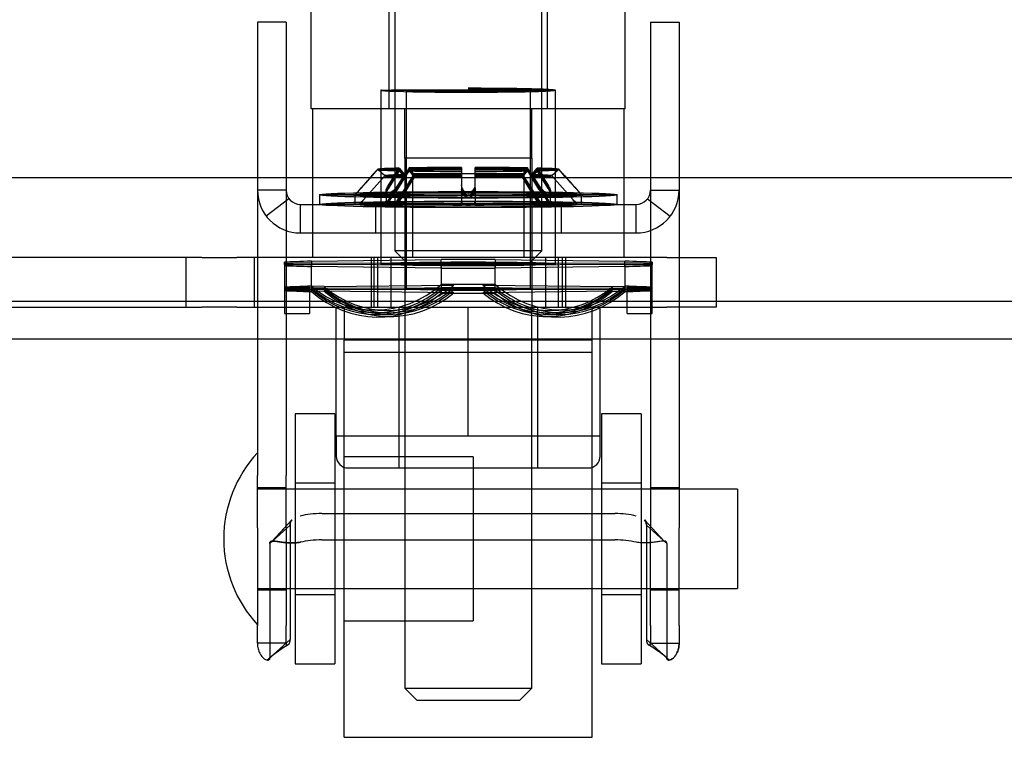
# Model space of a CAD drawing. Header units: inches. Extents: x 1 to 359, y -2 to 239.
# Tile 40 of 103: x 134.9 to 137.38, y 36.07 to 37.88. Entities that reach past the tile are written whole.
import ezdxf
from ezdxf.enums import TextEntityAlignment as Align
from ezdxf.lldxf.tags import DXFTag

# ---------------------------------------------------------------- set-up
doc = ezdxf.new("R2010")
doc.units = ezdxf.units.IN
doc.header["$MEASUREMENT"] = 0
for name, color, linetype in [('COM70838', 7, 'Continuous'), ('COM70839-3', 7, 'Continuous'), ('COM71196-8', 7, 'Continuous'), ('COM71303-3', 7, 'Continuous'), ('Default', 7, 'Continuous'), ('HAN13068', 7, 'Continuous'), ('HAN13068_NUT', 7, 'Continuous'), ('NTS18147', 7, 'Continuous'), ('ROL87452', 7, 'Continuous'), ('RVT17786', 7, 'Continuous'), ('RVT19000', 7, 'Continuous'), ('SPC87322', 7, 'Continuous'), ('STD26122', 7, 'Continuous'), ('WAF25376', 7, 'Continuous'), ('WAM30038', 7, 'Continuous')]:
    doc.layers.add(name, color=color, linetype=linetype)
doc.styles.add('SEACAD_Times_New_Roman', font='times.ttf')
tags = doc.linetypes.add('HIDDEN2', pattern=[0.1875, 0.125, -0.0625]).pattern_tags.tags
tags[6:7] = [DXFTag(74, 4), DXFTag(75, 0), DXFTag(340, '0'), DXFTag(46, 0.0), DXFTag(50, 0.0), DXFTag(44, 0.0), DXFTag(45, 0.0)]
tags[4:5] = [DXFTag(74, 4), DXFTag(75, 0), DXFTag(340, '0'), DXFTag(46, 0.0), DXFTag(50, 0.0), DXFTag(44, 0.0), DXFTag(45, 0.0)]
doc.dimstyles.new('HAMMOND_(STH_-_540x360)', dxfattribs={"dimtxt": 2, "dimasz": 2.5, "dimexe": 1, "dimexo": 1, "dimgap": 0.5, "dimtad": 0, "dimtih": 1, "dimtoh": 1, "dimzin": 0, "dimdsep": 46, "dimtxsty": 'SEACAD_Times_New_Roman', "dimblk1": '_SE_FILLED', "dimblk2": '_SE_FILLED', "dimsah": 1, "dimcen": 1, "dimadec": 0, "dimazin": 0, "dimtfac": 0.8, "dimtofl": 0, "dimtmove": 0, "dimatfit": 3, "dimfxl": 1, "dimtolj": 1, "dimtzin": 0, "dimarcsym": 0})

# ---------------------------------------------------------------- blocks, each defined once
blk = doc.blocks.new('SE2')
at = {"layer": 'COM70838', "color": 7, "linetype": 'HIDDEN2'}
for p, q in [((135.3601, 37.2761), (134.6467, 37.2761)), ((135.3202, 37.2761), (135.3202, 37.1511)), ((135.3601, 37.2761), (135.4484, 37.2761)), ((136.5317, 37.2761), (135.4484, 37.2761)), ((135.4932, 37.1511), (135.4932, 37.2761)), ((135.7867, 37.2761), (135.7867, 37.1511)), ((135.8367, 37.2761), (135.8367, 37.1511)), ((136.2267, 37.1511), (136.2267, 37.2761)), ((136.2767, 37.2761), (136.2767, 37.1511)), ((136.5317, 37.2761), (136.6567, 37.2761)), ((136.6567, 37.2761), (136.6567, 37.1511)), ((134.7017, 37.1511), (135.3601, 37.1511)), ((135.4484, 37.1511), (135.3601, 37.1511)), ((135.4484, 37.1511), (136.014, 37.1511)), ((136.0493, 37.1511), (136.5317, 37.1511)), ((136.6567, 37.1511), (136.5317, 37.1511))]:
    blk.add_line(p, q, dxfattribs=at)
at = {"layer": 'COM70839-3', "color": 7, "linetype": 'HIDDEN2'}
for p, q in [((135.5725, 37.8692), (135.5005, 37.8692)), ((135.5005, 37.8692), (135.5005, 37.8241)), ((135.5725, 37.8692), (135.5725, 37.8241)), ((136.4909, 37.8692), (136.5629, 37.8692)), ((136.4909, 37.8692), (136.4909, 37.8241)), ((136.5629, 37.8692), (136.5629, 37.8241)), ((135.5005, 37.8241), (135.5005, 36.7268)), ((135.5725, 37.8241), (135.5725, 36.7268)), ((136.4909, 37.8241), (136.4909, 36.7268)), ((136.5629, 37.8241), (136.5629, 36.7268)), ((135.5725, 37.4461), (135.5005, 37.4461)), ((136.4909, 37.4461), (136.5629, 37.4461)), ((135.5799, 37.4242), (135.5228, 37.3804)), ((136.4834, 37.4242), (136.5405, 37.3804)), ((135.6085, 37.4101), (136.4549, 37.4101)), ((135.6085, 37.3381), (135.6085, 37.4101)), ((135.7977, 37.4101), (135.7977, 37.3381)), ((135.8912, 37.4101), (135.8912, 37.3381)), ((136.1722, 37.3381), (136.1722, 37.4101)), ((136.2657, 37.4101), (136.2657, 37.3381)), ((136.4549, 37.3381), (136.4549, 37.4101)), ((135.6085, 37.3381), (136.4549, 37.3381)), ((135.5005, 36.5957), (135.5005, 36.7268)), ((135.5725, 36.5957), (135.5725, 36.7268)), ((136.4909, 36.7268), (136.4909, 36.5957)), ((136.5629, 36.7268), (136.5629, 36.5957)), ((135.5725, 36.6962), (135.5005, 36.6962)), ((136.5629, 36.6962), (136.4909, 36.6962)), ((135.6624, 36.6313), (136.401, 36.6313)), ((135.5828, 36.6022), (135.5313, 36.5558)), ((135.5874, 36.6154), (135.5378, 36.5621)), ((135.5874, 36.6154), (135.5384, 36.562)), ((135.5828, 36.6022), (135.5828, 36.3142)), ((136.5249, 36.562), (136.476, 36.6154)), ((136.5256, 36.5621), (136.476, 36.6154)), ((136.4806, 36.6022), (136.532, 36.5558)), ((136.4806, 36.6022), (136.4806, 36.3142)), ((135.5005, 36.5957), (135.5005, 36.349)), ((135.5725, 36.5957), (135.5725, 36.349)), ((136.4909, 36.349), (136.4909, 36.5957)), ((136.5629, 36.349), (136.5629, 36.5957)), ((135.5313, 36.5558), (135.5313, 36.2678)), ((135.6624, 36.565), (136.401, 36.565)), ((136.532, 36.5558), (136.532, 36.2678)), ((135.5005, 36.4392), (135.5725, 36.4392)), ((136.4909, 36.4392), (136.5629, 36.4392)), ((135.5005, 36.3048), (135.5005, 36.349)), ((135.5725, 36.3048), (135.5725, 36.349)), ((136.4909, 36.349), (136.4909, 36.3048)), ((136.5629, 36.349), (136.5629, 36.3048)), ((135.5725, 36.3048), (135.5005, 36.3048)), ((135.5828, 36.3142), (135.5313, 36.2678)), ((136.4806, 36.3142), (136.532, 36.2678)), ((136.4909, 36.3048), (136.5629, 36.3048))]:
    blk.add_line(p, q, dxfattribs=at)
for centre, radius, start, end in [((135.6085, 37.4461), 0.108, 180, 270), ((135.6085, 37.4461), 0.036, 180, 270), ((136.4549, 37.4461), 0.108, 270, 360), ((136.4549, 37.4461), 0.036, 270, 0), ((135.7364, 36.0297), 0.314, 120.3108, 132.3001), ((135.7366, 36.0293), 0.3145, 120.315, 131.019), ((136.327, 36.0297), 0.314, 48.9654, 59.6892), ((136.3267, 36.0293), 0.3145, 47.7129, 59.685)]:
    blk.add_arc(centre, radius, start, end, dxfattribs=at)
for centre, major_axis, start_param, end_param in [((135.6624, 36.5922), (-0.1, 0), 4.712389, 5.281717), ((136.401, 36.5922), (0.1, 0), 1.001468, 1.570796), ((135.6624, 36.5259), (0.1, 0), 1.570796, 2.140125), ((136.401, 36.5259), (0.1, 0), 1.001468, 1.570796)]:
    blk.add_ellipse(centre, major_axis=major_axis, ratio=0.390731, start_param=start_param, end_param=end_param, dxfattribs=at)
for points, knots in [([(135.5828, 36.6022), (135.5828, 36.6027), (135.5828, 36.6031), (135.5828, 36.6037), (135.5828, 36.6039), (135.5828, 36.6042), (135.5828, 36.6043), (135.5829, 36.6053), (135.583, 36.606), (135.5833, 36.6081), (135.5837, 36.6094), (135.5849, 36.6126), (135.5861, 36.6142), (135.5877, 36.6156)], [0, 0, 0, 0, 0.03125, 0.03125, 0.046875, 0.046875, 0.0625, 0.0625, 0.125, 0.125, 0.25, 0.25, 0.4585815, 0.4585815, 0.4585815, 0.4585815]), ([(136.4806, 36.6022), (136.4806, 36.6027), (136.4805, 36.6031), (136.4805, 36.6037), (136.4805, 36.6039), (136.4805, 36.6042), (136.4805, 36.6043), (136.4804, 36.6053), (136.4803, 36.606), (136.48, 36.6081), (136.4797, 36.6094), (136.4784, 36.6126), (136.4772, 36.6142), (136.4757, 36.6156)], [0, 0, 0, 0, 0.03125, 0.03125, 0.046875, 0.046875, 0.0625, 0.0625, 0.125, 0.125, 0.25, 0.25, 0.4585815, 0.4585815, 0.4585815, 0.4585815]), ([(135.5313, 36.5558), (135.5314, 36.5565), (135.5316, 36.558), (135.5323, 36.5598), (135.5336, 36.561), (135.5375, 36.5627), (135.5459, 36.5617), (135.5577, 36.5598), (135.5662, 36.5587), (135.5742, 36.5579), (135.584, 36.5574), (135.5958, 36.5575), (135.6042, 36.5584), (135.6085, 36.5589)], [0, 0, 0, 0, 0.049102, 0.098523, 0.149018, 0.200844, 0.426475, 0.554365, 0.622319, 0.692911, 0.79099, 0.893216, 1, 1, 1, 1]), ([(135.6085, 36.5589), (135.6069, 36.5586), (135.6037, 36.5582), (135.5974, 36.5577), (135.5898, 36.5574), (135.5813, 36.5575), (135.5709, 36.5581), (135.5597, 36.5595), (135.5489, 36.5612), (135.5408, 36.5623), (135.5358, 36.5621), (135.5331, 36.5607), (135.5316, 36.5588), (135.5314, 36.5568), (135.5313, 36.5558)], [0, 0, 0, 0, 0.040175, 0.080102, 0.158226, 0.23381, 0.30692, 0.445198, 0.573002, 0.690655, 0.799398, 0.868041, 0.934412, 1, 1, 1, 1]), ([(136.532, 36.5558), (136.5319, 36.5565), (136.5318, 36.558), (136.5311, 36.5598), (136.5297, 36.561), (136.5258, 36.5627), (136.5175, 36.5617), (136.5056, 36.5598), (136.4971, 36.5587), (136.4891, 36.5579), (136.4793, 36.5574), (136.4675, 36.5575), (136.4591, 36.5584), (136.4549, 36.5589)], [0, 0, 0, 0, 0.049102, 0.098523, 0.149018, 0.200844, 0.426475, 0.554365, 0.622319, 0.692911, 0.79099, 0.893216, 1, 1, 1, 1]), ([(135.5005, 36.3048), (135.5005, 36.3039), (135.5005, 36.3032), (135.5005, 36.3023), (135.5005, 36.302), (135.5005, 36.3015), (135.5006, 36.3015), (135.5006, 36.2998), (135.5007, 36.2988), (135.5012, 36.2951), (135.5015, 36.2929), (135.503, 36.2867), (135.5044, 36.2828), (135.5094, 36.2727), (135.5136, 36.2681), (135.5214, 36.2625), (135.525, 36.2615), (135.5287, 36.2623), (135.5298, 36.263), (135.5305, 36.2641), (135.5307, 36.2644), (135.5308, 36.2648), (135.5309, 36.265), (135.531, 36.2653), (135.531, 36.2656), (135.5311, 36.2661), (135.5312, 36.2668), (135.5313, 36.2678)], [0, 0, 0, 0, 0.015625, 0.015625, 0.023438, 0.023438, 0.03125, 0.03125, 0.0625, 0.0625, 0.125, 0.125, 0.25, 0.25, 0.5, 0.5, 0.75, 0.75, 0.875, 0.875, 0.90625, 0.90625, 0.921875, 0.921875, 0.9375, 0.9375, 1, 1, 1, 1]), ([(135.5725, 36.3048), (135.5725, 36.3045), (135.5725, 36.304), (135.5726, 36.303), (135.573, 36.302), (135.5736, 36.3011), (135.5751, 36.2998), (135.5784, 36.3004), (135.581, 36.3042), (135.5821, 36.3077), (135.5825, 36.3097), (135.5827, 36.3119), (135.5827, 36.3134), (135.5828, 36.3142)], [0, 0, 0, 0, 0.026381, 0.052905, 0.106971, 0.162948, 0.220486, 0.464488, 0.727123, 0.794792, 0.862936, 0.931376, 1, 1, 1, 1]), ([(135.578, 36.3009), (135.5768, 36.3001), (135.5751, 36.2998), (135.5736, 36.3011), (135.573, 36.302), (135.5726, 36.303), (135.5725, 36.304), (135.5725, 36.3045), (135.5725, 36.3048)], [0.5442114, 0.5442114, 0.5442114, 0.5442114, 0.7795137, 0.8370523, 0.8930285, 0.9470927, 0.973617, 1, 1, 1, 1]), ([(136.4806, 36.3142), (136.4806, 36.3134), (136.4806, 36.3119), (136.4809, 36.3097), (136.4813, 36.3077), (136.4824, 36.3042), (136.4849, 36.3004), (136.4882, 36.2998), (136.4898, 36.3011), (136.4904, 36.302), (136.4907, 36.303), (136.4908, 36.304), (136.4909, 36.3045), (136.4909, 36.3048)], [0, 0, 0, 0, 0.068623, 0.137063, 0.205208, 0.272877, 0.535512, 0.779514, 0.837052, 0.893029, 0.947093, 0.973617, 1, 1, 1, 1]), ([(136.4909, 36.3048), (136.4909, 36.3045), (136.4908, 36.304), (136.4907, 36.303), (136.4904, 36.302), (136.4898, 36.3011), (136.4882, 36.2998), (136.4865, 36.3001), (136.4853, 36.3009)], [0, 0, 0, 0, 0.0263814, 0.0529045, 0.1069707, 0.1629481, 0.2204857, 0.4558046, 0.4558046, 0.4558046, 0.4558046]), ([(136.532, 36.2678), (136.532, 36.2673), (136.5321, 36.2669), (136.5322, 36.2664), (136.5322, 36.2662), (136.5322, 36.2659), (136.5322, 36.2658), (136.5324, 36.2649), (136.5326, 36.2644), (136.5336, 36.263), (136.5346, 36.2623), (136.5383, 36.2615), (136.5419, 36.2625), (136.5498, 36.2681), (136.554, 36.2728), (136.5589, 36.2828), (136.5604, 36.2868), (136.5615, 36.2918), (136.5618, 36.2929), (136.5621, 36.2951), (136.5623, 36.2965), (136.5625, 36.2981), (136.5626, 36.2986), (136.5627, 36.2995), (136.5627, 36.2998), (136.5627, 36.3005), (136.5628, 36.301), (136.5628, 36.3018), (136.5629, 36.303), (136.5629, 36.3048)], [0, 0, 0, 0, 0.03125, 0.03125, 0.046875, 0.046875, 0.0625, 0.0625, 0.125, 0.125, 0.25, 0.25, 0.5, 0.5, 0.75, 0.75, 0.875, 0.875, 0.90625, 0.90625, 0.9375, 0.9375, 0.953125, 0.953125, 0.960938, 0.960938, 0.96875, 0.96875, 1, 1, 1, 1]), ([(136.5629, 36.3048), (136.5629, 36.3039), (136.5628, 36.3032), (136.5628, 36.3023), (136.5628, 36.302), (136.5628, 36.3015), (136.5628, 36.3015), (136.5627, 36.2998), (136.5626, 36.2988), (136.5622, 36.2951), (136.5618, 36.2929), (136.5603, 36.2867), (136.5589, 36.2828), (136.5573, 36.2794)], [0, 0, 0, 0, 0.015625, 0.015625, 0.0234375, 0.0234375, 0.03125, 0.03125, 0.0625, 0.0625, 0.125, 0.125, 0.25, 0.25, 0.25, 0.25]), ([(135.5313, 36.2678), (135.5313, 36.2673), (135.5312, 36.2669), (135.5312, 36.2664), (135.5312, 36.2662), (135.5311, 36.2659), (135.5311, 36.2658), (135.5309, 36.2649), (135.5307, 36.2644), (135.5298, 36.263), (135.5287, 36.2623), (135.5268, 36.2619), (135.5259, 36.2619), (135.525, 36.262)], [0, 0, 0, 0, 0.03125, 0.03125, 0.046875, 0.046875, 0.0625, 0.0625, 0.125, 0.125, 0.25, 0.25, 0.3244379, 0.3244379, 0.3244379, 0.3244379]), ([(136.5458, 36.2653), (136.5419, 36.2625), (136.5383, 36.2615), (136.5346, 36.2623), (136.5336, 36.263), (136.5328, 36.2641), (136.5327, 36.2644), (136.5325, 36.2648), (136.5325, 36.265), (136.5324, 36.2653), (136.5323, 36.2656), (136.5322, 36.2661), (136.5321, 36.2668), (136.532, 36.2678)], [0.5, 0.5, 0.5, 0.5, 0.75, 0.75, 0.875, 0.875, 0.90625, 0.90625, 0.921875, 0.921875, 0.9375, 0.9375, 1, 1, 1, 1])]:
    blk.add_open_spline(points, degree=3, knots=knots, dxfattribs=at)
for points in [[(135.5871, 36.6151), (135.584, 36.612), (135.5828, 36.6079), (135.5828, 36.6022)], [(136.4762, 36.6151), (136.4793, 36.612), (136.4806, 36.6079), (136.4806, 36.6022)]]:
    blk.add_open_spline(points, degree=3, dxfattribs=at)
at = {"layer": 'COM71196-8', "color": 7, "linetype": 'Continuous'}
blk.add_line((133.4697, 37.4781), (167.2796, 37.4781), dxfattribs=at)
at = {"layer": 'COM71303-3', "color": 7, "linetype": 'Continuous'}
blk.add_line((96.2217, 37.1661), (168.0917, 37.1661), dxfattribs=at)
at = {"layer": 'COM71303-3', "color": 7, "linetype": 'HIDDEN2'}
blk.add_line((96.2217, 37.0711), (168.0917, 37.0711), dxfattribs=at)
at = {"layer": 'HAN13068', "color": 7, "linetype": 'HIDDEN2'}
for p, q in [((135.6362, 37.6511), (135.6362, 38.3531)), ((135.8321, 37.6511), (135.8321, 38.3531)), ((136.2312, 37.6511), (136.2312, 38.3531)), ((136.4272, 37.6511), (136.4272, 38.3531)), ((135.8321, 37.6511), (135.6362, 37.6511)), ((136.2312, 37.6511), (135.8321, 37.6511)), ((135.8717, 37.5261), (135.8717, 37.6511)), ((136.1917, 37.5261), (136.1917, 37.6511)), ((136.4272, 37.6511), (136.2312, 37.6511)), ((136.0317, 37.5261), (135.8717, 37.5261)), ((136.1917, 37.5261), (136.0317, 37.5261)), ((135.8717, 37.1511), (135.8717, 36.1911)), ((136.1917, 36.1911), (136.1917, 37.1511)), ((135.8717, 36.1911), (136.1917, 36.1911)), ((135.8717, 36.1911), (135.9017, 36.1611)), ((136.1617, 36.1611), (136.1917, 36.1911)), ((135.9017, 36.1611), (136.1617, 36.1611))]:
    blk.add_line(p, q, dxfattribs=at)
at = {"layer": 'HAN13068_NUT', "color": 7, "linetype": 'HIDDEN2'}
for p, q in [((135.6992, 36.8261), (135.6992, 37.1511)), ((135.8567, 37.1511), (135.8567, 36.7461)), ((136.0317, 36.8261), (136.0317, 37.1511)), ((136.2067, 36.7461), (136.2067, 37.1511)), ((136.3642, 36.8261), (136.3642, 37.1511)), ((135.8654, 36.8261), (135.6992, 36.8261)), ((135.6992, 36.8261), (135.6992, 36.7761)), ((136.0317, 36.8261), (135.8654, 36.8261)), ((136.1979, 36.8261), (136.0317, 36.8261)), ((136.3642, 36.8261), (136.1979, 36.8261)), ((136.3642, 36.7761), (136.3642, 36.8261)), ((135.7292, 36.7461), (136.3342, 36.7461))]:
    blk.add_line(p, q, dxfattribs=at)
for centre, start, end in [((135.7292, 36.7761), 180, 270), ((136.3342, 36.7761), 270, 0)]:
    blk.add_arc(centre, 0.03, start, end, dxfattribs=at)
at = {"layer": 'NTS18147', "color": 7, "linetype": 'HIDDEN2'}
for p, q in [((135.8117, 37.6976), (135.8117, 37.2601)), ((135.8117, 37.6976), (135.8117, 37.2602)), ((135.8752, 37.6976), (135.8752, 37.1971)), ((135.8752, 37.6976), (135.8752, 37.1972)), ((136.1882, 37.1971), (136.1882, 37.6976)), ((136.1882, 37.1972), (136.1882, 37.6976)), ((136.2517, 37.2601), (136.2517, 37.6976)), ((136.2517, 37.2602), (136.2517, 37.6976)), ((135.6367, 37.2669), (135.9636, 37.2711)), ((135.6367, 37.2669), (135.6367, 37.2534)), ((135.9636, 37.2492), (135.9636, 37.2711)), ((136.0997, 37.2711), (136.4266, 37.2669)), ((136.0997, 37.2711), (136.0997, 37.2492)), ((136.4266, 37.2534), (136.4266, 37.2669)), ((135.5687, 37.2613), (135.5687, 37.2643)), ((135.5687, 37.259), (135.5687, 37.2613)), ((135.5687, 37.259), (135.5687, 37.196)), ((135.5687, 37.256), (135.5687, 37.196)), ((135.6367, 37.262), (135.9636, 37.2631)), ((135.6367, 37.262), (135.6367, 37.2583)), ((135.9636, 37.2572), (135.6367, 37.2583)), ((135.6367, 37.1953), (135.6367, 37.2583)), ((135.9636, 37.2492), (135.6367, 37.2534)), ((135.6367, 37.1904), (135.6367, 37.2534)), ((135.9636, 37.2572), (135.9636, 37.2631)), ((135.9636, 37.2572), (135.9636, 37.1942)), ((135.9636, 37.2492), (135.9636, 37.1863)), ((136.0997, 37.2631), (136.4266, 37.262)), ((136.0997, 37.2631), (136.0997, 37.2572)), ((136.4266, 37.2583), (136.0997, 37.2572)), ((136.0997, 37.1942), (136.0997, 37.2572)), ((136.4266, 37.2534), (136.0997, 37.2492)), ((136.0997, 37.1863), (136.0997, 37.2492)), ((136.4266, 37.2583), (136.4266, 37.262)), ((136.4266, 37.2583), (136.4266, 37.1953)), ((136.4266, 37.2534), (136.4266, 37.1904)), ((136.4947, 37.2643), (136.4947, 37.2613)), ((136.4947, 37.2613), (136.4947, 37.259)), ((136.4947, 37.196), (136.4947, 37.259)), ((136.4947, 37.196), (136.4947, 37.256)), ((135.6317, 37.2014), (135.5687, 37.2014)), ((135.6317, 37.1983), (135.5687, 37.1983)), ((135.6317, 37.196), (135.5687, 37.196)), ((135.5687, 37.196), (135.5687, 37.1351)), ((135.6317, 37.193), (135.5687, 37.193)), ((135.5687, 37.193), (135.5687, 37.1351)), ((135.6317, 37.1983), (135.6317, 37.2014)), ((135.6317, 37.196), (135.6317, 37.1983)), ((135.6317, 37.196), (135.6317, 37.1351)), ((135.6317, 37.193), (135.6317, 37.1351)), ((135.6682, 37.2028), (135.6367, 37.204)), ((135.6682, 37.1986), (135.6367, 37.199)), ((135.6682, 37.1957), (135.6367, 37.1953)), ((135.6682, 37.1916), (135.6367, 37.1904)), ((135.6682, 37.2028), (135.9951, 37.2069)), ((135.6682, 37.1986), (135.9951, 37.1997)), ((135.9951, 37.1946), (135.6682, 37.1957)), ((135.9951, 37.1875), (135.6682, 37.1916)), ((135.9951, 37.2069), (135.9636, 37.2081)), ((135.9951, 37.1997), (135.9636, 37.2001)), ((135.9951, 37.1946), (135.9636, 37.1942)), ((136.0682, 37.2069), (136.0997, 37.2081)), ((136.0682, 37.2069), (136.3951, 37.2028)), ((136.0682, 37.1997), (136.0997, 37.2001)), ((136.0682, 37.1997), (136.3951, 37.1986)), ((136.3951, 37.1957), (136.0682, 37.1946)), ((136.0682, 37.1946), (136.0997, 37.1942)), ((136.3951, 37.1916), (136.0682, 37.1875)), ((136.3951, 37.2028), (136.4266, 37.204)), ((136.3951, 37.1986), (136.4266, 37.199)), ((136.3951, 37.1957), (136.4266, 37.1953)), ((136.3951, 37.1916), (136.4266, 37.1904)), ((136.4317, 37.2014), (136.4317, 37.1983)), ((136.4317, 37.2014), (136.4947, 37.2014)), ((136.4317, 37.1983), (136.4317, 37.196)), ((136.4317, 37.1983), (136.4947, 37.1983)), ((136.4317, 37.196), (136.4947, 37.196)), ((136.4317, 37.1351), (136.4317, 37.196)), ((136.4317, 37.193), (136.4947, 37.193)), ((136.4317, 37.1351), (136.4317, 37.193)), ((136.4947, 37.1351), (136.4947, 37.196)), ((136.4947, 37.1351), (136.4947, 37.193)), ((135.9951, 37.1875), (135.9636, 37.1863)), ((136.0682, 37.1875), (136.0997, 37.1863)), ((135.788, 37.1442), (135.8195, 37.143)), ((136.2438, 37.143), (136.2753, 37.1442)), ((135.5687, 37.1351), (135.6317, 37.1351)), ((135.5687, 37.1351), (135.6317, 37.1351)), ((135.7969, 37.1375), (135.8284, 37.1372)), ((135.8034, 37.1328), (135.8349, 37.1331)), ((135.8123, 37.1265), (135.8438, 37.1277)), ((136.2195, 37.1277), (136.251, 37.1265)), ((136.2284, 37.1331), (136.2599, 37.1328)), ((136.2349, 37.1372), (136.2664, 37.1375)), ((136.4317, 37.1351), (136.4947, 37.1351)), ((136.4317, 37.1351), (136.4947, 37.1351))]:
    blk.add_line(p, q, dxfattribs=at)
for centre, start, end in [((136.0317, -46.814), 89.953641, 90.046359), ((136.0317, 121.3343), 269.953641, 270.046359), ((136.0317, -46.877), 89.953641, 90.046359), ((136.0317, 121.2713), 269.953641, 270.046359)]:
    blk.add_arc(centre, 84.0771, start, end, dxfattribs=at)
for centre, major_axis, ratio, start_param, end_param in [((136.0317, 37.6976), (-0.22, 0), 0.022078, 0, 4.712389), ((136.0317, 37.6976), (-0.1565, 0), 0.022078, 0, 4.712389), ((136.0317, 37.2602), (-0.5, 0), 0.022078, -0.660077, -0.38712), ((136.0317, 37.2602), (-0.5, 0), 0.022078, 4.575911, 4.848867), ((136.0317, 37.2602), (0.5, 0), 0.022078, 0.38712, 0.660077), ((136.0317, 37.2601), (-0.5, 0), 0.005892, -0.660077, -0.38712), ((136.0317, 37.2601), (-0.5, 0), 0.005892, 0.38712, 0.660077), ((136.0317, 37.2602), (-0.5, 0), 0.022078, 0.38712, 0.660077), ((136.0317, 37.2602), (0.5, 0), 0.022078, 4.575911, 4.848867), ((136.0317, 37.2601), (0.5, 0), 0.005892, 0.38712, 0.660077), ((136.0317, 37.2601), (0.5, 0), 0.005892, -0.660077, -0.38712), ((136.0317, 37.2602), (0.5, 0), 0.022078, -0.660077, -0.38712), ((136.0317, 37.1972), (-0.5, 0), 0.022078, -0.660077, -0.38712), ((136.0317, 37.1971), (-0.5, 0), 0.005892, -0.660077, -0.38712), ((136.0317, 37.1971), (-0.5, 0), 0.005892, 0.38712, 0.660077), ((136.0317, 37.1972), (-0.5, 0), 0.022078, 0.38712, 0.660077), ((135.8002, 37.4623), (0.0122, 0.3181), 0.865814, 2.551021, 3.820441), ((135.8002, 37.4559), (0.0032, 0.3183), 0.86601, 2.518666, 3.788085), ((135.8002, 37.4511), (-0.0032, 0.3183), 0.86601, 2.4951, 3.764519), ((135.8317, 37.4611), (0.0122, 0.3181), 0.865814, 2.551021, 3.820441), ((135.8317, 37.4555), (0.0032, 0.3183), 0.86601, 2.518666, 3.788085), ((135.8317, 37.4514), (-0.0032, 0.3183), 0.86601, 2.4951, 3.764519), ((135.8317, 37.4458), (-0.0122, 0.3181), 0.865814, 2.462745, 3.732164), ((136.0317, 37.1972), (0.5, 0), 0.022078, 1.434318, 1.707275), ((136.2317, 37.4611), (-0.0122, 0.3181), 0.865814, 2.462745, 3.732164), ((136.2317, 37.4555), (-0.0032, 0.3183), 0.86601, 2.4951, 3.764519), ((136.2317, 37.4514), (0.0032, 0.3183), 0.86601, 2.518666, 3.788085), ((136.2317, 37.4458), (0.0122, 0.3181), 0.865814, 2.551021, 3.820441), ((136.2632, 37.4623), (-0.0122, 0.3181), 0.865814, 2.462745, 3.732164), ((136.2632, 37.4559), (-0.0032, 0.3183), 0.86601, 2.4951, 3.764519), ((136.2632, 37.4511), (0.0032, 0.3183), 0.86601, 2.518666, 3.788085), ((136.0317, 37.1972), (0.5, 0), 0.022078, 0.38712, 0.660077), ((136.0317, 37.1971), (0.5, 0), 0.005892, 0.38712, 0.660077), ((136.0317, 37.1971), (0.5, 0), 0.005892, -0.660077, -0.38712), ((136.0317, 37.1972), (0.5, 0), 0.022078, -0.660077, -0.38712), ((135.8002, 37.4446), (-0.0122, 0.3181), 0.865814, 2.462745, 3.732164), ((136.0317, 37.1972), (-0.5, 0), 0.022078, 1.434318, 1.707275), ((136.2632, 37.4446), (0.0122, 0.3181), 0.865814, 2.551021, 3.820441)]:
    blk.add_ellipse(centre, major_axis=major_axis, ratio=ratio, start_param=start_param, end_param=end_param, dxfattribs=at)
for centre, major_axis, ratio in [((136.0317, 37.6976), (-0.22, 0), 0.005892), ((136.0317, 37.6976), (-0.1565, 0), 0.005892), ((136.0317, 37.2602), (-0.22, 0), 0.022078), ((136.0317, 37.2601), (-0.22, 0), 0.005892), ((136.0317, 37.1972), (-0.1565, 0), 0.022078), ((136.0317, 37.1971), (-0.1565, 0), 0.005892)]:
    blk.add_ellipse(centre, major_axis=major_axis, ratio=ratio, dxfattribs=at)
at = {"layer": 'ROL87452', "color": 7, "linetype": 'HIDDEN2'}
for p, q in [((135.7192, 36.0677), (135.7192, 37.0677)), ((136.3442, 37.0677), (135.7192, 37.0677)), ((136.3442, 36.0677), (136.3442, 37.0677)), ((136.0442, 36.7742), (135.7192, 36.7742)), ((136.0442, 36.7742), (136.0442, 36.3612)), ((136.3442, 36.6927), (136.0442, 36.6927)), ((136.0442, 36.4427), (136.3442, 36.4427)), ((135.7192, 36.3612), (136.0442, 36.3612)), ((135.7192, 36.0677), (136.3442, 36.0677))]:
    blk.add_line(p, q, dxfattribs=at)
at = {"layer": 'RVT17786', "color": 7, "linetype": 'HIDDEN2'}
for p, q in [((136.7105, 36.6927), (135.5005, 36.6927)), ((136.7105, 36.6927), (136.7105, 36.4427)), ((135.5005, 36.4427), (136.7105, 36.4427))]:
    blk.add_line(p, q, dxfattribs=at)
for start, end in [(137.1291, 180), (180, 222.8709)]:
    blk.add_arc((135.7337, 36.5677), 0.3182, start, end, dxfattribs=at)
at = {"layer": 'RVT19000', "color": 7, "linetype": 'HIDDEN2'}
for p, q in [((135.8912, 37.4881), (136.1722, 37.4881)), ((135.8912, 37.4881), (135.8912, 37.2761)), ((136.1722, 37.2761), (136.1722, 37.4881)), ((135.8367, 37.2761), (135.8367, 37.1511)), ((136.2267, 37.1511), (136.2267, 37.2761)), ((135.7192, 37.1511), (135.7192, 37.0677)), ((136.014, 37.1511), (136.0493, 37.1511)), ((136.3442, 37.0677), (136.3442, 37.1511)), ((135.7192, 37.0381), (136.3442, 37.0381))]:
    blk.add_line(p, q, dxfattribs=at)
at = {"layer": 'SPC87322', "color": 7, "linetype": 'HIDDEN2'}
for p, q in [((135.6392, 37.6511), (135.6392, 37.2761)), ((136.4242, 37.2761), (136.4242, 37.6511)), ((135.8717, 37.5261), (135.8717, 37.1511)), ((136.1917, 37.5261), (136.1917, 37.1511)), ((135.7942, 37.1511), (135.7942, 37.2761)), ((135.8042, 37.1511), (135.8042, 37.2761)), ((136.2592, 37.1511), (136.2592, 37.2761)), ((136.2692, 37.1511), (136.2692, 37.2761))]:
    blk.add_line(p, q, dxfattribs=at)
at = {"layer": 'STD26122', "color": 7, "linetype": 'HIDDEN2'}
for p, q in [((135.8467, 38.2581), (135.8467, 37.2931)), ((136.2167, 37.2931), (136.2167, 38.2581)), ((136.2167, 37.2931), (135.8467, 37.2931)), ((135.8467, 37.2931), (135.8817, 37.2581)), ((136.1817, 37.2581), (136.2167, 37.2931)), ((135.8817, 37.2581), (136.1817, 37.2581))]:
    blk.add_line(p, q, dxfattribs=at)
at = {"layer": 'WAF25376', "color": 7, "linetype": 'HIDDEN2'}
for p, q in [((135.5958, 36.8827), (135.5958, 36.2527)), ((135.6958, 36.8827), (135.5958, 36.8827)), ((135.6958, 36.8827), (135.6958, 36.2527)), ((136.3675, 36.8827), (136.3675, 36.2527)), ((136.4675, 36.8827), (136.3675, 36.8827)), ((136.4675, 36.8827), (136.4675, 36.2527)), ((135.6958, 36.7077), (135.5958, 36.7077)), ((136.4675, 36.7077), (136.3675, 36.7077)), ((135.5958, 36.4277), (135.6958, 36.4277)), ((136.3675, 36.4277), (136.4675, 36.4277)), ((135.5958, 36.2527), (135.6958, 36.2527)), ((136.3675, 36.2527), (136.4675, 36.2527))]:
    blk.add_line(p, q, dxfattribs=at)
at = {"layer": 'WAM30038', "color": 7, "linetype": 'HIDDEN2'}
for p, q in [((135.8214, 37.4825), (135.8034, 37.4985)), ((135.8214, 37.4822), (135.8034, 37.4982)), ((135.8034, 37.498), (135.8214, 37.482)), ((135.8034, 37.4977), (135.8214, 37.4817)), ((135.8296, 37.4571), (135.8579, 37.5014)), ((135.8296, 37.4542), (135.8579, 37.499)), ((135.8579, 37.4972), (135.8296, 37.4521)), ((135.8579, 37.4948), (135.8296, 37.4493)), ((135.8826, 37.5019), (135.8543, 37.4576)), ((135.8826, 37.4991), (135.8543, 37.4544)), ((135.8543, 37.452), (135.8826, 37.4971)), ((135.8543, 37.4487), (135.8826, 37.4942)), ((135.8579, 37.5014), (135.8706, 37.4851)), ((135.8579, 37.499), (135.8706, 37.4829)), ((135.8706, 37.4813), (135.8579, 37.4972)), ((135.8706, 37.4791), (135.8579, 37.4948)), ((135.8954, 37.4857), (135.8826, 37.5019)), ((135.8954, 37.4831), (135.8826, 37.4991)), ((135.8826, 37.4971), (135.8954, 37.4812)), ((135.8826, 37.4942), (135.8954, 37.4786)), ((136.0142, 37.5031), (136.0142, 37.4932)), ((136.0142, 37.4994), (136.0142, 37.497)), ((136.0142, 37.4967), (136.0142, 37.4516)), ((136.0142, 37.493), (136.0142, 37.4473)), ((136.0492, 37.4932), (136.0492, 37.5031)), ((136.0492, 37.497), (136.0492, 37.4994)), ((136.0492, 37.4516), (136.0492, 37.4967)), ((136.0492, 37.4473), (136.0492, 37.493)), ((136.1807, 37.5019), (136.168, 37.4857)), ((136.1807, 37.4991), (136.168, 37.4831)), ((136.168, 37.4812), (136.1807, 37.4971)), ((136.168, 37.4786), (136.1807, 37.4942)), ((136.209, 37.4576), (136.1807, 37.5019)), ((136.209, 37.4544), (136.1807, 37.4991)), ((136.1807, 37.4971), (136.209, 37.452)), ((136.1807, 37.4942), (136.209, 37.4487)), ((136.1927, 37.4851), (136.2055, 37.5014)), ((136.1927, 37.4829), (136.2055, 37.499)), ((136.2055, 37.4972), (136.1927, 37.4813)), ((136.2055, 37.4948), (136.1927, 37.4791)), ((136.2055, 37.5014), (136.2337, 37.4571)), ((136.2055, 37.499), (136.2337, 37.4542)), ((136.2337, 37.4521), (136.2055, 37.4972)), ((136.2337, 37.4493), (136.2055, 37.4948)), ((136.2599, 37.4985), (136.2419, 37.4825)), ((136.2599, 37.4982), (136.2419, 37.4822)), ((136.2419, 37.482), (136.2599, 37.498)), ((136.2419, 37.4817), (136.2599, 37.4977)), ((135.8706, 37.4851), (135.8296, 37.421)), ((135.8706, 37.4829), (135.8296, 37.4181)), ((135.8296, 37.416), (135.8706, 37.4813)), ((135.8296, 37.4131), (135.8706, 37.4791)), ((135.8543, 37.4215), (135.8954, 37.4857)), ((135.8543, 37.4183), (135.8954, 37.4831)), ((135.8954, 37.4812), (135.8543, 37.4159)), ((135.8954, 37.4786), (135.8543, 37.4126)), ((136.168, 37.4857), (136.209, 37.4215)), ((136.168, 37.4831), (136.209, 37.4183)), ((136.209, 37.4159), (136.168, 37.4812)), ((136.209, 37.4126), (136.168, 37.4786)), ((136.2337, 37.421), (136.1927, 37.4851)), ((136.2337, 37.4181), (136.1927, 37.4829)), ((136.1927, 37.4813), (136.2337, 37.416)), ((136.1927, 37.4791), (136.2337, 37.4131)), ((135.8245, 37.4439), (135.8245, 37.4355)), ((135.8245, 37.4408), (135.8245, 37.4386)), ((136.0142, 37.4516), (136.0142, 37.4155)), ((136.0142, 37.4473), (136.0142, 37.4111)), ((136.0492, 37.4516), (136.0492, 37.4155)), ((136.0492, 37.4473), (136.0492, 37.4111)), ((136.2389, 37.4355), (136.2389, 37.4439)), ((136.2389, 37.4386), (136.2389, 37.4408)), ((135.6567, 37.4341), (135.6567, 37.4101)), ((135.6567, 37.4341), (135.6567, 37.4101)), ((135.7459, 37.4341), (135.7459, 37.4101)), ((135.7459, 37.4341), (135.7459, 37.4101)), ((135.7572, 37.4102), (135.7634, 37.4172)), ((135.7634, 37.417), (135.7572, 37.41)), ((135.8245, 37.4386), (135.8245, 37.409)), ((135.8245, 37.4355), (135.8245, 37.406)), ((135.8296, 37.421), (135.826, 37.4142)), ((135.8296, 37.4181), (135.826, 37.4112)), ((135.826, 37.4091), (135.8296, 37.416)), ((135.8491, 37.4147), (135.8543, 37.4215)), ((135.8491, 37.4114), (135.8543, 37.4183)), ((135.8543, 37.4159), (135.8491, 37.4089)), ((136.0142, 37.4186), (136.0153, 37.4118)), ((136.0153, 37.4085), (136.0142, 37.4155)), ((136.048, 37.4118), (136.0492, 37.4186)), ((136.0492, 37.4155), (136.048, 37.4085)), ((136.209, 37.4215), (136.2142, 37.4147)), ((136.209, 37.4183), (136.2142, 37.4114)), ((136.2142, 37.4089), (136.209, 37.4159)), ((136.2373, 37.4142), (136.2337, 37.421)), ((136.2373, 37.4112), (136.2337, 37.4181)), ((136.2337, 37.416), (136.2373, 37.4091)), ((136.2389, 37.409), (136.2389, 37.4386)), ((136.2389, 37.406), (136.2389, 37.4355)), ((136.2999, 37.4172), (136.3062, 37.4102)), ((136.3062, 37.41), (136.2999, 37.417)), ((136.3174, 37.4101), (136.3174, 37.4341)), ((136.3174, 37.4101), (136.3174, 37.4341)), ((136.4067, 37.4101), (136.4067, 37.4341)), ((136.4067, 37.4101), (136.4067, 37.4341))]:
    blk.add_line(p, q, dxfattribs=at)
for centre, radius, start, end in [((134.9395, 38.1887), 1.1044, 316.9031, 318.2489), ((135.2924, 37.8707), 0.6295, 316.0932, 318.4407), ((135.5011, 37.6813), 0.3479, 314.7288, 318.9426), ((136.032, 37.4583), 0.0179, 177.5129, 268.8274), ((136.0322, 37.4539), 0.018, 177.0795, 268.3866), ((136.0324, 37.4507), 0.0182, 177.0252, 267.8228), ((136.0325, 37.4462), 0.0184, 176.6648, 267.3584), ((136.0312, 37.4584), 0.0179, 271.3521, 2.3076), ((136.0311, 37.4539), 0.0181, 271.8331, 2.7008), ((136.0311, 37.4506), 0.0181, 271.9292, 3.2228), ((136.0309, 37.4461), 0.0183, 272.3558, 3.6209), ((137.2133, 38.2705), 1.2256, 221.8176, 223.0304), ((136.7929, 37.891), 0.6594, 221.6126, 223.8535), ((136.5875, 37.7049), 0.3824, 221.2477, 225.0808)]:
    blk.add_arc(centre, radius, start, end, dxfattribs=at)
for centre, major_axis, ratio, start_param, end_param in [((136.0317, 37.4981), (-0.2289, 0), 0.022078, -0.708884, -0.076515), ((136.0317, 37.4981), (-0.2289, 0), 0.005892, -0.708884, -0.076515), ((136.0317, 37.4981), (-0.2289, 0), 0.005892, 0.076515, 0.708884), ((136.0317, 37.4981), (-0.2289, 0), 0.022078, 0.076515, 0.708884), ((136.0317, 37.4981), (-0.2289, 0), 0.022078, -1.494282, -0.861913), ((136.0317, 37.4981), (-0.2289, 0), 0.005892, -1.494282, -0.861913), ((136.0317, 37.4981), (-0.2289, 0), 0.005892, 0.861913, 1.494282), ((136.0317, 37.4981), (-0.2289, 0), 0.022078, 0.861913, 1.494282), ((136.0317, 37.4981), (0.2289, 0), 0.022078, 0.861913, 1.494282), ((136.0317, 37.4981), (0.2289, 0), 0.005892, 0.861913, 1.494282), ((136.0317, 37.4981), (0.2289, 0), 0.005892, -1.494282, -0.861913), ((136.0317, 37.4981), (0.2289, 0), 0.022078, -1.494282, -0.861913), ((136.0317, 37.4981), (0.2289, 0), 0.022078, 0.076515, 0.708884), ((136.0317, 37.4981), (0.2289, 0), 0.005892, 0.076515, 0.708884), ((136.0317, 37.4981), (0.2289, 0), 0.005892, -0.708884, -0.076515), ((136.0317, 37.4981), (0.2289, 0), 0.022078, -0.708884, -0.076515), ((136.0317, 37.4821), (-0.211, 0), 0.022078, -0.702364, -0.083034), ((136.0317, 37.4821), (-0.211, 0), 0.005892, -0.702364, -0.083034), ((136.0317, 37.4821), (-0.211, 0), 0.005892, 0.083034, 0.702364), ((136.0317, 37.4821), (-0.211, 0), 0.022078, 0.083034, 0.702364), ((136.0317, 37.4821), (-0.211, 0), 0.022078, -1.487763, -0.868432), ((136.0317, 37.4821), (-0.211, 0), 0.005892, -1.487763, -0.868432), ((136.0317, 37.4821), (-0.211, 0), 0.005892, 0.868432, 1.487763), ((136.0317, 37.4821), (-0.211, 0), 0.022078, 0.868432, 1.487763), ((136.0317, 37.4821), (0.211, 0), 0.022078, 0.868432, 1.487763), ((136.0317, 37.4821), (0.211, 0), 0.005892, 0.868432, 1.487763), ((136.0317, 37.4821), (0.211, 0), 0.005892, -1.487763, -0.868432), ((136.0317, 37.4821), (0.211, 0), 0.022078, -1.487763, -0.868432), ((136.0317, 37.4821), (0.211, 0), 0.022078, 0.083034, 0.702364), ((136.0317, 37.4821), (0.211, 0), 0.005892, 0.083034, 0.702364), ((136.0317, 37.4821), (0.211, 0), 0.005892, -0.702364, -0.083034), ((136.0317, 37.4821), (0.211, 0), 0.022078, -0.702364, -0.083034), ((136.0317, 37.4341), (-0.2858, 0), 0.022078, 4.712389, 5.497787), ((136.0317, 37.4341), (0.2858, 0), 0.022078, 0.785398, 1.570796), ((136.0317, 37.4341), (0.2858, 0), 0.022078, 2.356194, 3.141593), ((136.0317, 37.4341), (0.2858, 0), 0.005892, 2.356194, 3.141593), ((136.0317, 37.4341), (-0.2858, 0), 0.005892, 0, 0.785398), ((136.0317, 37.4341), (-0.2858, 0), 0.022078, 0, 0.785398), ((135.842, 37.4143), (0.0175, 0), 0.022078, 1.149741, 3.562648), ((136.0317, 37.4341), (0.2858, 0), 0.005892, 1.570796, 2.356194), ((136.0317, 37.4341), (-0.2858, 0), 0.005892, 0.785398, 1.570796), ((136.0317, 37.4341), (-0.2858, 0), 0.022078, 0.785398, 1.570796), ((136.0317, 37.4101), (-0.275, 0), 0.022078, -1.511302, -0.844892), ((136.0317, 37.4161), (0.0175, 0), 0.022078, 0.364343, 2.77725), ((136.0317, 37.4341), (0.2858, 0), 0.005892, 0.785398, 1.570796), ((136.0317, 37.4341), (-0.2858, 0), 0.005892, 1.570796, 2.356194), ((136.0317, 37.4341), (0.2858, 0), 0.022078, 4.712389, 5.497787), ((136.0317, 37.4101), (0.275, 0), 0.022078, 0.844892, 1.511302), ((136.2214, 37.4143), (-0.0175, 0), 0.022078, 2.720537, 5.133444), ((136.0317, 37.4341), (0.2858, 0), 0.022078, 0, 0.785398), ((136.0317, 37.4341), (0.2858, 0), 0.005892, 0, 0.785398), ((136.0317, 37.4341), (-0.2858, 0), 0.005892, 2.356194, 3.141593), ((136.0317, 37.4341), (-0.2858, 0), 0.022078, 2.356194, 3.141593), ((135.7634, 37.4101), (0.0175, 0), 0.005892, 1.935139, 4.348046), ((135.7634, 37.4101), (0.0175, 0), 0.022078, 3.141593, 4.348046), ((136.0317, 37.4101), (-0.275, 0), 0.022078, -0.725904, -0.059494), ((136.0317, 37.4101), (-0.275, 0), 0.005892, -0.725904, -0.059494), ((136.0317, 37.4101), (-0.275, 0), 0.005892, 0.059494, 0.725904), ((136.0317, 37.4101), (-0.275, 0), 0.022078, 0.059494, 0.725904), ((135.842, 37.4113), (0.0175, 0), 0.005892, 1.149741, 3.562648), ((135.842, 37.409), (0.0175, 0), 0.005892, 2.720537, 5.133444), ((135.842, 37.406), (0.0175, 0), 0.022078, 2.720537, 5.133444), ((136.0317, 37.4101), (-0.275, 0), 0.005892, -1.511302, -0.844892), ((136.0317, 37.4101), (-0.275, 0), 0.005892, 0.844892, 1.511302), ((136.0317, 37.4101), (-0.275, 0), 0.022078, 0.844892, 1.511302), ((136.0317, 37.4117), (0.0175, 0), 0.005892, 0.364343, 2.77725), ((136.0317, 37.4086), (-0.0175, 0), 0.005892, 0.364343, 2.77725), ((136.0317, 37.4042), (-0.0175, 0), 0.022078, 0.364343, 2.77725), ((136.0317, 37.4101), (0.275, 0), 0.005892, 0.844892, 1.511302), ((136.0317, 37.4101), (0.275, 0), 0.005892, -1.511302, -0.844892), ((136.0317, 37.4101), (0.275, 0), 0.022078, -1.511302, -0.844892), ((136.2214, 37.4113), (-0.0175, 0), 0.005892, 2.720537, 5.133444), ((136.2214, 37.409), (-0.0175, 0), 0.005892, 1.149741, 3.562648), ((136.2214, 37.406), (-0.0175, 0), 0.022078, 1.149741, 3.562648), ((136.0317, 37.4101), (0.275, 0), 0.022078, 0.059494, 0.725904), ((136.0317, 37.4101), (0.275, 0), 0.005892, 0.059494, 0.725904), ((136.0317, 37.4101), (0.275, 0), 0.005892, -0.725904, -0.059494), ((136.0317, 37.4101), (0.275, 0), 0.022078, -0.725904, -0.059494), ((136.2999, 37.4101), (-0.0175, 0), 0.022078, 1.935139, 4.348046), ((136.2999, 37.4101), (-0.0175, 0), 0.005892, 1.935139, 4.348046)]:
    blk.add_ellipse(centre, major_axis=major_axis, ratio=ratio, start_param=start_param, end_param=end_param, dxfattribs=at)
for centre, major_axis, ratio in [((136.0317, 37.4341), (-0.375, 0), 0.022078), ((136.0317, 37.4341), (0.375, 0), 0.005892), ((136.0317, 37.4101), (-0.375, 0), 0.022078), ((136.0317, 37.4101), (0.375, 0), 0.005892)]:
    blk.add_ellipse(centre, major_axis=major_axis, ratio=ratio, dxfattribs=at)
for points, knots in [([(135.8034, 37.4985), (135.7919, 37.4856), (135.7805, 37.4728), (135.769, 37.4599), (135.7672, 37.4578), (135.7653, 37.4557), (135.7634, 37.4536)], [0, 0, 0, 0, 0.858552, 0.858552, 0.858552, 1, 1, 1, 1]), ([(135.7634, 37.4531), (135.7653, 37.4552), (135.7672, 37.4573), (135.769, 37.4594), (135.7805, 37.4723), (135.7919, 37.4851), (135.8034, 37.498)], [0, 0, 0, 0, 0.141448, 0.141448, 0.141448, 1, 1, 1, 1]), ([(135.7634, 37.4528), (135.7653, 37.4549), (135.7672, 37.457), (135.769, 37.4591), (135.7805, 37.472), (135.7919, 37.4848), (135.8034, 37.4977)], [0, 0, 0, 0, 0.141448, 0.141448, 0.141448, 1, 1, 1, 1]), ([(136.2999, 37.4536), (136.2981, 37.4557), (136.2962, 37.4578), (136.2943, 37.4599), (136.2828, 37.4728), (136.2714, 37.4856), (136.2599, 37.4985)], [0, 0, 0, 0, 0.141448, 0.141448, 0.141448, 1, 1, 1, 1]), ([(136.2599, 37.498), (136.2714, 37.4851), (136.2828, 37.4723), (136.2943, 37.4594), (136.2962, 37.4573), (136.2981, 37.4552), (136.2999, 37.4531)], [0, 0, 0, 0, 0.858552, 0.858552, 0.858552, 1, 1, 1, 1]), ([(136.2599, 37.4977), (136.2714, 37.4848), (136.2828, 37.472), (136.2943, 37.4591), (136.2962, 37.457), (136.2981, 37.4549), (136.2999, 37.4528)], [0, 0, 0, 0, 0.858552, 0.858552, 0.858552, 1, 1, 1, 1]), ([(135.8214, 37.482), (135.8035, 37.4619), (135.7855, 37.4418), (135.7676, 37.4217), (135.7662, 37.4201), (135.7648, 37.4185), (135.7634, 37.417)], [0, 0, 0, 0, 0.926871, 0.926871, 0.926871, 1, 1, 1, 1]), ([(135.8214, 37.4817), (135.8035, 37.4616), (135.7855, 37.4415), (135.7676, 37.4214), (135.7662, 37.4199), (135.7648, 37.4183), (135.7634, 37.4167)], [0, 0, 0, 0, 0.926871, 0.926871, 0.926871, 1, 1, 1, 1]), ([(136.2999, 37.417), (136.2985, 37.4185), (136.2971, 37.4201), (136.2957, 37.4217), (136.2778, 37.4418), (136.2599, 37.4619), (136.2419, 37.482)], [0, 0, 0, 0, 0.073129, 0.073129, 0.073129, 1, 1, 1, 1]), ([(136.2999, 37.4167), (136.2985, 37.4183), (136.2971, 37.4199), (136.2957, 37.4214), (136.2778, 37.4415), (136.2599, 37.4616), (136.2419, 37.4817)], [0, 0, 0, 0, 0.073129, 0.073129, 0.073129, 1, 1, 1, 1]), ([(135.8296, 37.4353), (135.8276, 37.4353), (135.8261, 37.4361), (135.8245, 37.4386), (135.8243, 37.4402), (135.825, 37.4457), (135.8269, 37.45), (135.8296, 37.4542)], [0, 0, 0, 0, 0.25, 0.25, 0.5, 0.5, 1, 1, 1, 1]), ([(135.8296, 37.4521), (135.8282, 37.45), (135.8271, 37.4479), (135.8254, 37.4437), (135.8248, 37.4417), (135.8243, 37.438), (135.8245, 37.4363), (135.8261, 37.4338), (135.8276, 37.433), (135.8296, 37.433)], [0, 0, 0, 0, 0.25, 0.25, 0.5, 0.5, 0.75, 0.75, 1, 1, 1, 1]), ([(135.8245, 37.4438), (135.8245, 37.4442), (135.8245, 37.4447), (135.825, 37.4487), (135.8269, 37.4529), (135.8296, 37.4571)], [0.4389304, 0.4389304, 0.4389304, 0.4389304, 0.5, 0.5, 1, 1, 1, 1]), ([(135.8296, 37.4493), (135.8282, 37.4471), (135.8271, 37.4449), (135.8254, 37.4408), (135.8248, 37.4387), (135.8245, 37.4363), (135.8245, 37.4359), (135.8245, 37.4354)], [0, 0, 0, 0, 0.25, 0.25, 0.5, 0.5, 0.5626015, 0.5626015, 0.5626015, 0.5626015]), ([(135.8543, 37.4576), (135.853, 37.4555), (135.8514, 37.4534), (135.8479, 37.4494), (135.8459, 37.4474), (135.8415, 37.4437), (135.8391, 37.442), (135.8341, 37.4395), (135.8316, 37.4386), (135.8296, 37.4386)], [0, 0, 0, 0, 0.25, 0.25, 0.5, 0.5, 0.75, 0.75, 1, 1, 1, 1]), ([(135.8543, 37.4544), (135.853, 37.4522), (135.8514, 37.4501), (135.8479, 37.446), (135.8459, 37.444), (135.8415, 37.4404), (135.8391, 37.4387), (135.8341, 37.4361), (135.8316, 37.4353), (135.8296, 37.4353)], [0, 0, 0, 0, 0.25, 0.25, 0.5, 0.5, 0.75, 0.75, 1, 1, 1, 1]), ([(135.8296, 37.433), (135.8316, 37.4329), (135.8342, 37.4337), (135.8391, 37.4362), (135.8415, 37.4379), (135.8481, 37.4434), (135.8516, 37.4477), (135.8543, 37.452)], [0, 0, 0, 0, 0.25, 0.25, 0.5, 0.5, 1, 1, 1, 1]), ([(135.8296, 37.4297), (135.8316, 37.4296), (135.8342, 37.4304), (135.8391, 37.4329), (135.8415, 37.4345), (135.8481, 37.4401), (135.8516, 37.4444), (135.8543, 37.4487)], [0, 0, 0, 0, 0.25, 0.25, 0.5, 0.5, 1, 1, 1, 1]), ([(136.2337, 37.4386), (136.2317, 37.4386), (136.2292, 37.4395), (136.2242, 37.442), (136.2219, 37.4437), (136.2153, 37.4492), (136.2117, 37.4534), (136.209, 37.4576)], [0, 0, 0, 0, 0.25, 0.25, 0.5, 0.5, 1, 1, 1, 1]), ([(136.2337, 37.4353), (136.2317, 37.4353), (136.2292, 37.4361), (136.2242, 37.4387), (136.2219, 37.4403), (136.2153, 37.4459), (136.2117, 37.4501), (136.209, 37.4544)], [0, 0, 0, 0, 0.25, 0.25, 0.5, 0.5, 1, 1, 1, 1]), ([(136.209, 37.452), (136.2103, 37.4498), (136.2119, 37.4477), (136.2154, 37.4436), (136.2175, 37.4416), (136.2218, 37.4379), (136.2242, 37.4362), (136.2292, 37.4337), (136.2317, 37.4329), (136.2337, 37.433)], [0, 0, 0, 0, 0.25, 0.25, 0.5, 0.5, 0.75, 0.75, 1, 1, 1, 1]), ([(136.209, 37.4487), (136.2103, 37.4465), (136.2119, 37.4444), (136.2154, 37.4403), (136.2175, 37.4382), (136.2218, 37.4346), (136.2242, 37.4329), (136.2292, 37.4304), (136.2317, 37.4296), (136.2337, 37.4297)], [0, 0, 0, 0, 0.25, 0.25, 0.5, 0.5, 0.75, 0.75, 1, 1, 1, 1]), ([(136.2337, 37.4571), (136.2351, 37.455), (136.2362, 37.4529), (136.238, 37.4489), (136.2386, 37.4469), (136.2388, 37.4447), (136.2389, 37.4442), (136.2389, 37.4438)], [0, 0, 0, 0, 0.25, 0.25, 0.5, 0.5, 0.5626015, 0.5626015, 0.5626015, 0.5626015]), ([(136.2337, 37.4542), (136.2351, 37.4521), (136.2362, 37.45), (136.238, 37.4459), (136.2386, 37.4439), (136.239, 37.4403), (136.2388, 37.4386), (136.2372, 37.4361), (136.2358, 37.4353), (136.2337, 37.4353)], [0, 0, 0, 0, 0.25, 0.25, 0.5, 0.5, 0.75, 0.75, 1, 1, 1, 1]), ([(136.2337, 37.433), (136.2358, 37.433), (136.2372, 37.4338), (136.2388, 37.4363), (136.239, 37.438), (136.2384, 37.4436), (136.2364, 37.4478), (136.2337, 37.4521)], [0, 0, 0, 0, 0.25, 0.25, 0.5, 0.5, 1, 1, 1, 1]), ([(136.2389, 37.4355), (136.2389, 37.4359), (136.2388, 37.4363), (136.2384, 37.4406), (136.2364, 37.4449), (136.2337, 37.4493)], [0.4389304, 0.4389304, 0.4389304, 0.4389304, 0.5, 0.5, 1, 1, 1, 1])]:
    blk.add_open_spline(points, degree=3, knots=knots, dxfattribs=at)
for points in [[(135.8211, 37.4821), (135.8212, 37.4823), (135.8213, 37.4824), (135.8214, 37.4825)], [(136.2419, 37.4825), (136.2421, 37.4824), (136.2422, 37.4823), (136.2423, 37.4821)]]:
    blk.add_open_spline(points, degree=3, dxfattribs=at)
blk = doc.blocks.new('DMBLK69')
at = {"layer": 'Default', "linetype": 'Continuous', "transparency": 16777216}
for points in [[(136.7607, 46.2471), (134.2607, 45.8304), (136.7607, 45.4137)], [(164.3117, 46.2471), (164.3117, 45.4137), (166.8117, 45.8304)]]:
    blk.add_hatch(color=7, dxfattribs=at).paths.add_polyline_path(points)
at = {"layer": 'Default', "color": 7, "linetype": 'Continuous', "transparency": 16777216}
for p, q in [((134.2607, 38.9481), (134.2607, 46.8304)), ((166.8117, 39.1331), (166.8117, 46.8304)), ((134.2607, 45.8304), (142.2769, 45.8304)), ((158.7954, 45.8304), (166.8117, 45.8304))]:
    blk.add_line(p, q, dxfattribs=at)
at = {"layer": 'Default', "color": 7, "linetype": 'Continuous', "transparency": 16777216, "style": 'SEACAD_Times_New_Roman'}
for s, p in [('32.55', (147.1238, 46.8304)), ('OPENNING', (142.9769, 43.8304))]:
    blk.add_text(s, height=2, dxfattribs=at).set_placement(p, align=Align.TOP_LEFT)
blk = doc.blocks.new('_SE_FILLED')
at = {"color": 0}
blk.add_line((0, 0), (-1, 0), dxfattribs=at)
blk.add_solid([(0, 0), (-1, -0.1665), (-1, 0.1665), (0, 0)], dxfattribs=at)

msp = doc.modelspace()

# ---------------------------------------------------------------- block references
at = {"layer": 'Default'}
msp.add_blockref('SE2', (0, 0), dxfattribs=at)

# ---------------------------------------------------------------- dimensions: what is measured, and where the dimension line sits
at = {"layer": 'Default', "color": 7, "linetype": 'Continuous'}
dim = msp.add_linear_dim(base=(166.8117, 45.8304), p1=(134.2607, 37.9481), p2=(166.8117, 37.2611), text='\\A1;<>\\POPENNING', dimstyle='HAMMOND_(STH_-_540x360)', dxfattribs=at)
dim.commit()
dim.dimension.update_dxf_attribs({"geometry": 'DMBLK69', "text_midpoint": (150.5362, 45.8304), "dimtype": 160})

doc.saveas('drawing.dxf')
